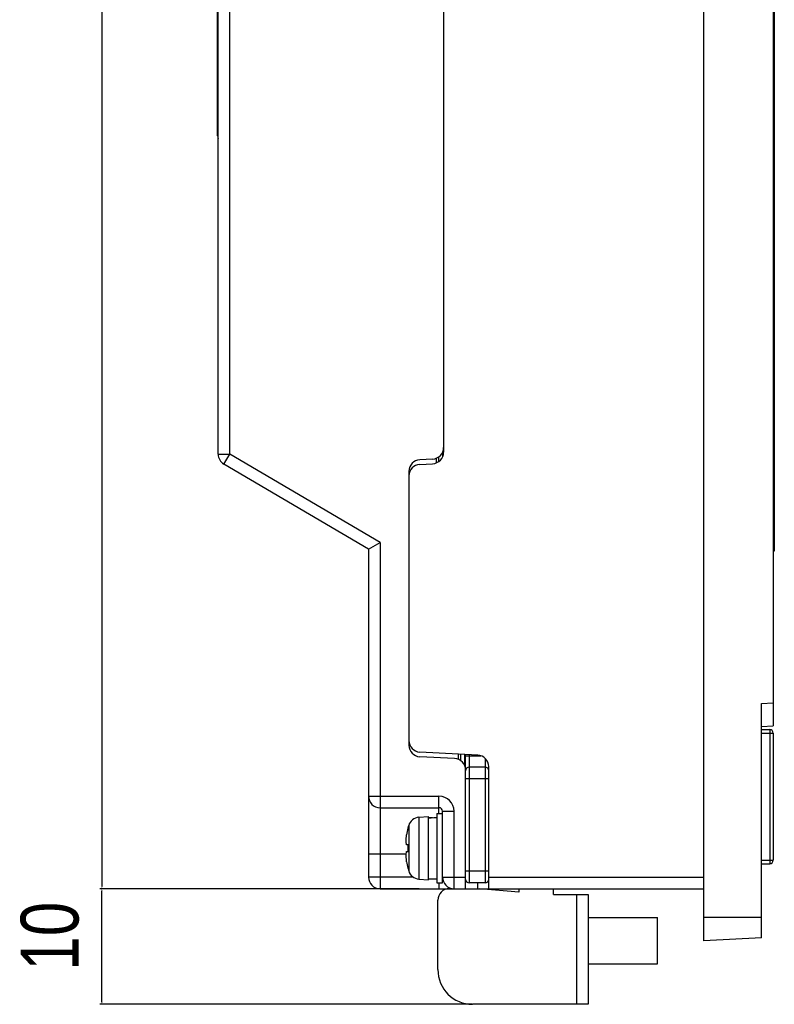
# Model space of a CAD drawing. Extents: x 4 to 805, y 32 to 576.
# Tile 2 of 27: x 4 to 69, y 152 to 237. Entities that reach past the tile are written whole.
import ezdxf

# ---------------------------------------------------------------- set-up
doc = ezdxf.new("R2010")
doc.units = 0
doc.header["$LTSCALE"] = 46.255
doc.header["$PDMODE"] = 3
doc.header["$PDSIZE"] = 0.3125
doc.layers.get('0').update_dxf_attribs({"linetype": 'CONTINUOUS'})
doc.layers.get('DEFPOINTS').update_dxf_attribs({"linetype": 'CONTINUOUS'})
doc.layers.add('DIM', color=7, linetype='CONTINUOUS')
doc.styles.get("Standard").update_dxf_attribs({"font": 'txt', "width": 0.8})
doc.dimstyles.get("Standard").update_dxf_attribs({"dimtxt": 0.18, "dimasz": 0.18, "dimexe": 0.18, "dimexo": 0.0625, "dimgap": 0.09, "dimtad": 0, "dimtih": 1, "dimtoh": 1, "dimzin": 0, "dimcen": 0.09, "dimazin": 3, "dimtfac": 1, "dimtofl": 0, "dimtmove": 0, "dimatfit": 3})

# ---------------------------------------------------------------- blocks, each defined once
blk = doc.blocks.new('*U36')
at = {"layer": 'DIM', "color": 0, "width": 0.8}
blk.add_text('210', height=5, rotation=90, dxfattribs=at).set_placement((10.001, 262.362))
blk = doc.blocks.new('*D35')
at = {"layer": 'DEFPOINTS', "color": 0, "linetype": 'CONTINUOUS'}
for p in [(22.227, 371.695), (11.177, 161.695), (35.227, 161.695)]:
    blk.add_point(p, dxfattribs=at)
at = {"layer": 'DIM', "color": 0, "linetype": 'CONTINUOUS'}
for p, q in [((22.165, 371.695), (10.997, 371.695)), ((11.177, 371.515), (11.177, 161.875)), ((35.165, 161.695), (10.997, 161.695))]:
    blk.add_line(p, q, dxfattribs=at)
for points in [[(11.147, 371.515), (11.207, 371.515), (11.177, 371.695)], [(11.147, 161.875), (11.207, 161.875), (11.177, 161.695)]]:
    blk.add_solid(points, dxfattribs=at)
blk.add_blockref('*U36', (0, 0))
blk = doc.blocks.new('*U34')
at = {"layer": 'DIM', "color": 0, "width": 0.8}
blk.add_text('10', height=5, rotation=90, dxfattribs=at).set_placement((9.152, 154.612))
blk = doc.blocks.new('*D33')
at = {"layer": 'DEFPOINTS', "color": 0, "linetype": 'CONTINUOUS'}
for p in [(11.177, 161.695), (38.675, 161.695), (43.227, 151.695)]:
    blk.add_point(p, dxfattribs=at)
at = {"layer": 'DIM', "color": 0, "linetype": 'CONTINUOUS'}
for p, q in [((38.613, 161.695), (10.997, 161.695)), ((11.177, 151.875), (11.177, 161.515)), ((43.165, 151.695), (10.997, 151.695))]:
    blk.add_line(p, q, dxfattribs=at)
for points in [[(11.147, 161.515), (11.207, 161.515), (11.177, 161.695)], [(11.147, 151.875), (11.207, 151.875), (11.177, 151.695)]]:
    blk.add_solid(points, dxfattribs=at)
blk.add_blockref('*U34', (0, 0))

msp = doc.modelspace()

# ---------------------------------------------------------------- linework, layer by layer
at = {"color": 7, "linetype": 'CONTINUOUS'}
for p, q in [((63.227, 157.195), (63.227, 376.195)), ((69.227, 375.881), (69.227, 175.778)), ((22.227, 199.267), (22.227, 371.695)), ((21.227, 199.267), (21.227, 370.695)), ((69.327, 355.495), (69.327, 190.895)), ((21.177, 226.795), (21.177, 300.595)), ((40.727, 250.65), (40.727, 199.444)), ((21.177, 227.295), (21.227, 227.295)), ((21.227, 199.267), (22.227, 199.267)), ((21.72, 198.405), (22.227, 199.267)), ((35.227, 191.62), (22.227, 199.267)), ((40.64, 199.434), (40.64, 199.036)), ((34.227, 191.048), (21.72, 198.405)), ((39.78, 198.845), (38.675, 198.787)), ((38.675, 198.387), (39.78, 198.445)), ((40.103, 198.518), (40.103, 198.917)), ((40.315, 198.636), (40.315, 199.035)), ((37.727, 197.789), (37.727, 174.106)), ((34.227, 191.048), (35.227, 191.62)), ((35.227, 191.62), (35.227, 161.695)), ((69.327, 191.895), (69.227, 191.895)), ((34.227, 191.048), (34.227, 162.695)), ((69.327, 190.895), (69.227, 190.895)), ((68.227, 177.713), (69.227, 177.766)), ((68.227, 157.457), (68.227, 177.713)), ((68.227, 175.726), (69.227, 175.778)), ((68.227, 175.45), (68.927, 175.45)), ((68.927, 175.45), (68.927, 163.85)), ((68.227, 175.15), (69.227, 175.15)), ((69.227, 175.15), (69.227, 164.15)), ((43.68, 173.245), (38.675, 173.507)), ((41.68, 172.95), (38.675, 173.107)), ((42.003, 172.878), (42.003, 173.333)), ((42.215, 172.76), (42.215, 173.321)), ((42.54, 173.304), (42.54, 172.361)), ((42.627, 161.695), (42.627, 173.3)), ((42.627, 173.195), (43.941, 173.195)), ((42.927, 173.284), (42.927, 162.195)), ((44.327, 172.959), (44.327, 162.195)), ((44.327, 172.195), (42.927, 172.195)), ((44.627, 161.695), (44.627, 172.246)), ((44.627, 171.195), (42.627, 171.195)), ((34.227, 169.695), (40.327, 169.695)), ((40.327, 168.195), (40.327, 169.695)), ((35.227, 168.695), (40.327, 168.695)), ((38.58, 167.871), (39.427, 167.945)), ((38.58, 167.871), (38.58, 162.519)), ((39.427, 162.445), (39.427, 167.945)), ((40.127, 168.195), (40.627, 168.195)), ((40.127, 168.195), (40.127, 162.195)), ((40.627, 168.395), (41.627, 168.395)), ((40.627, 162.195), (40.627, 168.395)), ((41.627, 161.695), (41.627, 168.395)), ((37.65, 166.945), (37.707, 167.155)), ((37.65, 166.923), (37.65, 166.945)), ((37.707, 167.155), (37.707, 163.235)), ((37.65, 165.475), (37.531, 165.475)), ((37.65, 164.915), (37.65, 165.475)), ((34.227, 164.695), (37.49, 164.695)), ((37.531, 164.915), (37.65, 164.915)), ((68.227, 164.15), (69.227, 164.15)), ((68.227, 163.85), (68.927, 163.85)), ((38.104, 162.695), (34.227, 162.695)), ((37.65, 163.445), (37.65, 163.468)), ((37.65, 163.445), (37.707, 163.235)), ((40.627, 162.695), (42.627, 162.695)), ((44.627, 163.195), (42.627, 163.195)), ((44.627, 162.695), (63.227, 162.695)), ((38.58, 162.519), (39.427, 162.445)), ((39.427, 162.545), (40.127, 162.545)), ((40.127, 162.195), (40.627, 162.195)), ((40.327, 162.195), (40.327, 161.695)), ((44.327, 162.195), (42.927, 162.195)), ((43.68, 161.695), (43.68, 162.195)), ((35.227, 161.695), (63.227, 161.695)), ((47.227, 161.395), (43.849, 161.693)), ((47.227, 161.695), (47.227, 161.395)), ((50.227, 161.195), (50.227, 161.695)), ((50.227, 161.195), (53.227, 161.195)), ((52.227, 161.195), (52.227, 151.695)), ((53.227, 161.195), (53.227, 151.695)), ((40.227, 154.695), (40.227, 160.695)), ((53.227, 159.195), (59.227, 159.195)), ((59.227, 155.195), (59.227, 159.195)), ((68.227, 159.195), (63.227, 159.195)), ((68.227, 157.457), (63.227, 157.195)), ((53.227, 155.195), (59.227, 155.195)), ((53.227, 151.695), (43.227, 151.695))]:
    msp.add_line(p, q, dxfattribs=at)
for points in [[(39.427, 167.814), (39.66, 167.831), (39.893, 167.842), (40.127, 167.845)], [(39.427, 167.845), (39.661, 167.842), (39.778, 167.836)], [(37.48, 165.8), (37.487, 165.936), (37.497, 166.075), (37.512, 166.217), (37.531, 166.363)], [(37.531, 165.475), (37.512, 165.559), (37.497, 165.641), (37.487, 165.722), (37.48, 165.8)], [(37.48, 164.59), (37.491, 164.705), (37.508, 164.813), (37.531, 164.915)], [(37.531, 164.028), (37.506, 164.229), (37.489, 164.417), (37.48, 164.59)]]:
    msp.add_lwpolyline(points, dxfattribs=at)
for centre, radius, start, end in [((21.677, 226.795), 0.5, 180, 205.59566), ((22.227, 199.267), 1, 180, 239.53446), ((39.727, 199.844), 1, 273, 0), ((39.727, 199.444), 1, 273, 0), ((38.727, 197.789), 1, 93, 180), ((38.727, 197.389), 1, 93, 180), ((68.927, 175.15), 0.3, 0, 90), ((38.727, 174.506), 1, 180, 267), ((38.727, 174.106), 1, 180, 267), ((41.627, 171.951), 1, 0, 87), ((43.627, 172.246), 1, 0, 87), ((42.927, 171.895), 0.3, 90, 180), ((44.327, 171.895), 0.3, 0, 90), ((35.227, 169.695), 1, 180, 270), ((40.327, 168.395), 1.3, 0, 90), ((40.327, 168.395), 0.3, 0, 90), ((38.667, 166.875), 1, 95, 163.74297), ((44.427, 165.195), 6.994, 165.70131, 170.39163), ((44.427, 165.195), 6.994, 189.60837, 194.29869), ((68.927, 164.15), 0.3, 270, 0), ((35.227, 162.695), 1, 180, 270), ((38.667, 163.515), 1, 196.25703, 265), ((41.627, 162.695), 1, 180, 270), ((42.927, 162.495), 0.3, 180, 270), ((44.327, 162.495), 0.3, 270, 0), ((41.227, 160.695), 1, 90, 180), ((43.227, 154.695), 3, 180, 270)]:
    msp.add_arc(centre, radius, start, end, dxfattribs=at)

# ---------------------------------------------------------------- dimensions: what is measured, and where the dimension line sits
at = {"layer": 'DIM', "color": 7, "linetype": 'CONTINUOUS'}
for p1, p2, angle, picture, middle in [((22.227, 371.695), (35.227, 161.695), 270, '*D35', (7.501, 266.695)), ((43.227, 151.695), (38.675, 161.695), 90, '*D33', (6.652, 156.945))]:
    dim = msp.add_linear_dim(base=(11.177, 161.695), p1=p1, p2=p2, angle=angle, dimstyle='Standard', override={"dimtxt": 5, "dimgap": 1, "dimdec": 0}, dxfattribs=at)
    dim.commit()
    dim.dimension.update_dxf_attribs({"geometry": picture, "text_midpoint": middle, "dimtype": 128, "text_rotation": 90})

doc.saveas('drawing.dxf')
